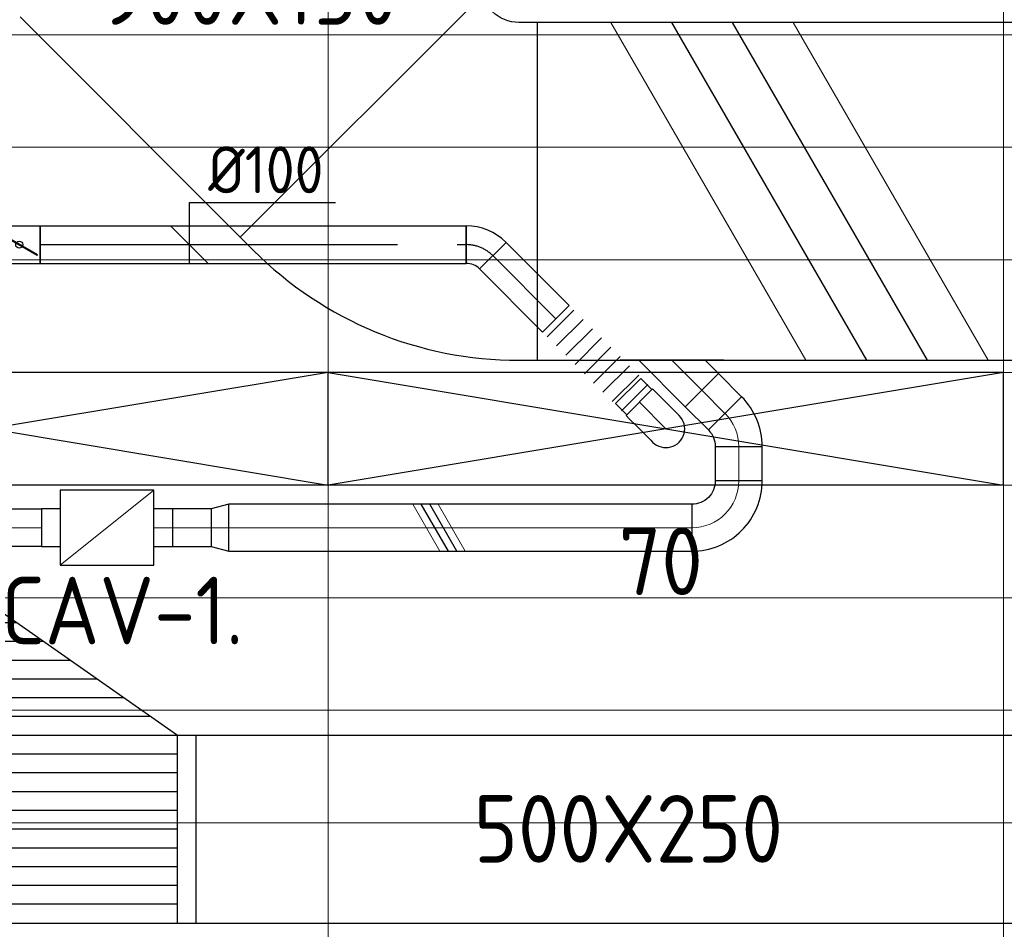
# Model space of a CAD drawing. Header units: millimetres. Extents: x -72412 to 16313, y -1015 to 52998.
# Tile 11 of 64: x -52946 to -50322, y 10646 to 13069. Entities that reach past the tile are written whole.
import ezdxf
from ezdxf.enums import TextEntityAlignment as Align

# ---------------------------------------------------------------- set-up
doc = ezdxf.new("R2010")
doc.units = ezdxf.units.MM
doc.header["$LTSCALE"] = 50
doc.linetypes.add('CENTER2', pattern=[28.575, 19.05, -3.175, 3.175, -3.175])
for name, color, linetype in [('4plfd', 254, 'Continuous'), ('WL570---_RETOUR', 100, 'Continuous'), ('WL570---_TOEVOER', 200, 'Continuous'), ('WL570---_TOEVOER_HL', 1, 'Continuous'), ('WL570---_TOEVOER_RST', 200, 'Continuous'), ('WL570---_TOEVOER_RST_HL', 1, 'Continuous'), ('WM570---_TOEVOER', 2, 'Continuous'), ('WM570---_TOEVOER_PR', 2, 'Continuous'), ('WM570---_TOEVOER_RST_PR', 1, 'Continuous')]:
    doc.layers.add(name, color=color, linetype=linetype)
doc.layers.add('WL570---_BESTAAND-HARTLIJN', color=161, linetype='Continuous', lineweight=0)
doc.layers.add('WL570---_BESTAAND-TOEVOER', color=180, linetype='Continuous', lineweight=0)
doc.styles.add('BURO-018', font='ISO96.shx', dxfattribs={"height": 90})
doc.styles.add('BURO-025', font='ISO96.shx', dxfattribs={"height": 125})
doc.styles.add('MAATVOERING', font='ISO')

# ---------------------------------------------------------------- blocks, each defined once
blk = doc.blocks.new('Groep-50')
at = {"color": 8, "linetype": 'Continuous', "lineweight": 13}
for p, q in [((-54854.9, 19149.1), (-54854.9, 7003.9)), ((-53054.9, 18999.1), (-53054.9, 6825.7)), ((-72188.2, 11499.1), (-23121.3, 11499.1)), ((-71473.3, 11199.1), (-23841, 11199.1)), ((-70711.8, 10899.1), (-24597.7, 10899.1)), ((-69854.9, 10599.1), (-25389.2, 10599.1)), ((-69080.3, 10299.1), (-26229.6, 10299.1)), ((-68159.5, 9999.1), (-27084.9, 9999.1)), ((-67238.6, 9699.1), (-28071.2, 9699.1)), ((-66254.9, 9399.1), (-28992, 9399.1))]:
    blk.add_line(p, q, dxfattribs=at)
at = {"color": 8, "linetype": 'Continuous', "lineweight": 13, "flags": 128}
blk.add_lwpolyline([(-22004.9, 19149), (-22004.9, 11828, -0.208473), (-73205.8, 11785.1), (-73304.9, 11828.1)], format="xyb", dxfattribs=at)
at = {"color": 8, "linetype": 'Continuous', "lineweight": 13}
blk.add_arc((-47654.8, 70538.1), 63940.9, 246.496301, 293.503386, dxfattribs=at)
blk = doc.blocks.new('Block plafond 5e verd')
at = {"layer": '4plfd'}
blk.add_blockref('Groep-50', (73304.9, -19149.1), dxfattribs=at)
blk = doc.blocks.new('KARH')
for p, q in [((1, 0.5), (0, 0.5)), ((0, -0.5), (1, -0.5))]:
    blk.add_line(p, q)
at = {"invisible_edges": 15}
blk.add_3dface([(0, 0.5), (0, -0.5), (1, -0.5), (1, 0.5)], dxfattribs=at)
blk = doc.blocks.new('VBO90015000050451-100')
blk.add_lwpolyline([(-450, -277.8), (450, -277.8), (450, -227.8, 0.198912), (157.1, 479.3), (121.8, 514.6), (-514.6, -121.8), (-479.3, -157.1, -0.198912), (-450, -227.8)], format="xyb", close=True)
blk = doc.blocks.new('KARO')
for p, q in [((1, 0.5), (0, 0.5)), ((0, -0.5), (1, -0.5))]:
    blk.add_line(p, q)
at = {"invisible_edges": 15}
blk.add_3dface([(0, 0.5), (0, -0.5), (1, -0.5), (1, 0.5)], dxfattribs=at)
at = {"layer": 'WL570---_BESTAAND-HARTLIJN'}
blk.add_line((0, 0), (1, 0), dxfattribs=at)
blk = doc.blocks.new('OSV1251000460G')
blk.add_lwpolyline([(0, -62.5), (46.7, -50), (46.7, 50), (0, 62.5)], close=True)
at = {"layer": 'WL570---_BESTAAND-HARTLIJN'}
blk.add_line((0, 0), (46.7, 0), dxfattribs=at)
blk = doc.blocks.new('*X154')
at = {"color": 0}
for p, q in [((50, 450), (550, 450)), ((50, 400), (550, 400)), ((50, 350), (550, 350)), ((50, 300), (550, 300)), ((50, 250), (550, 250)), ((50, 200), (550, 200)), ((50, 150), (550, 150)), ((50, 100), (550, 100)), ((50, 50), (550, 50)), ((50, 0), (550, 0)), ((121.4, -50), (550, -50)), ((192.9, -100), (550, -100)), ((264.3, -150), (550, -150)), ((335.7, -200), (550, -200)), ((407.1, -250), (550, -250)), ((478.6, -300), (550, -300))]:
    blk.add_line(p, q, dxfattribs=at)
blk = doc.blocks.new('VTR500250850150-3-0')
at = {"layer": 'WL570---_RETOUR'}
for p, q in [((50, 250), (0, 250)), ((0, 250), (0, -250)), ((600, 250), (550, 250)), ((600, -600), (600, 250)), ((0, -250), (50, -250)), ((550, -600), (600, -600))]:
    blk.add_line(p, q, dxfattribs=at)
blk.add_lwpolyline([(50, -250), (550, -600), (550, 250), (50, 250)], close=True, dxfattribs=at)
blk.add_blockref('*X154', (0, -250), dxfattribs=at)
blk = doc.blocks.new('VBX1001000010025000')
blk.add_lwpolyline([(50, -100), (300, -100), (300, 100), (50, 100)], close=True)
for points in [[(50, 50), (0, 50), (0, -50), (50, -50)], [(300, -50), (350, -50), (350, 50), (300, 50)]]:
    blk.add_lwpolyline(points)
at = {"layer": 'WL570---_BESTAAND-HARTLIJN'}
blk.add_line((300, 0), (350, 0), dxfattribs=at)
at = {"layer": 'WL570---_BESTAAND-TOEVOER'}
blk.add_line((50, -100), (300, 100), dxfattribs=at)
blk = doc.blocks.new('OBO12500045H')
blk.add_lwpolyline([(62.5, -51.8, 0.198912), (7.6, 80.8), (-80.8, -7.6, -0.198912), (-62.5, -51.8)], format="xyb", close=True)
at = {"invisible_edges": 15}
for points in [[(-77.1, -11.6), (18.6, 68.7), (7.6, 80.8), (-80.8, -7.6)], [(-73.8, -15.9), (28.6, 55.8), (18.6, 68.7), (-77.1, -11.6)], [(-70.9, -20.5), (37.4, 42), (28.6, 55.8), (-73.8, -15.9)], [(-68.4, -25.4), (44.9, 27.5), (37.4, 42), (-70.9, -20.5)], [(-66.3, -30.4), (51.2, 12.4), (44.9, 27.5), (-68.4, -25.4)], [(-64.6, -35.6), (56.1, -3.2), (51.2, 12.4), (-66.3, -30.4)], [(-63.4, -40.9), (59.7, -19.2), (56.1, -3.2), (-64.6, -35.6)], [(-62.7, -46.3), (61.8, -35.4), (59.7, -19.2), (-63.4, -40.9)], [(-62.5, -51.8), (62.5, -51.8), (61.8, -35.4), (-62.7, -46.3)]]:
    blk.add_3dface(points, dxfattribs=at)
at = {"layer": 'WL570---_BESTAAND-HARTLIJN'}
blk.add_arc((-125, -51.8), 125, 0, 45, dxfattribs=at)
blk = doc.blocks.new('OAF12500045L')
blk.add_line((-138.4, 0), (138.4, 0))
blk.add_lwpolyline([(-88.4, 0), (-123.7, 35.4), (-35.4, 123.7), (88.4, 0)])
at = {"layer": 'WL570---_BESTAAND-HARTLIJN'}
blk.add_line((-79.5, 79.5), (0, 0), dxfattribs=at)
blk = doc.blocks.new('OBO12500090H')
blk.add_lwpolyline([(62.5, -125, 0.414214), (-125, 62.5), (-125, -62.5, -0.414214), (-62.5, -125)], format="xyb", close=True)
at = {"invisible_edges": 15}
for points in [[(-114.1, -63.4), (-92.4, 59.7), (-125, 62.5), (-125, -62.5)], [(-103.6, -66.3), (-60.9, 51.2), (-92.4, 59.7), (-114.1, -63.4)], [(-93.8, -70.9), (-31.2, 37.4), (-60.9, 51.2), (-103.6, -66.3)], [(-84.8, -77.1), (-4.5, 18.6), (-31.2, 37.4), (-93.8, -70.9)], [(-77.1, -84.8), (18.6, -4.5), (-4.5, 18.6), (-84.8, -77.1)], [(-70.9, -93.8), (37.4, -31.2), (18.6, -4.5), (-77.1, -84.8)], [(-66.3, -103.6), (51.2, -60.9), (37.4, -31.2), (-70.9, -93.8)], [(-63.4, -114.1), (59.7, -92.4), (51.2, -60.9), (-66.3, -103.6)], [(-62.5, -125), (62.5, -125), (59.7, -92.4), (-63.4, -114.1)]]:
    blk.add_3dface(points, dxfattribs=at)
at = {"layer": 'WL570---_BESTAAND-HARTLIJN'}
blk.add_arc((-125, -125), 125, 0, 90, dxfattribs=at)
blk = doc.blocks.new('UISO')
for p, q in [((0, 0.18), (1, 0.7574)), ((0, 0), (1, 0.5774))]:
    blk.add_line(p, q)
at = {"layer": 'WL570---_BESTAAND-TOEVOER'}
for p, q in [((0, 0.36), (1, 0.9374)), ((0, -0.18), (1, 0.3974))]:
    blk.add_line(p, q, dxfattribs=at)
blk = doc.blocks.new('*U245')
at = {"color": 0, "ltscale": 10}
for p, q in [((900, 150, -2700), (-900, 150, -2700)), ((-900, -150, -2700), (-900, 150, -2700)), ((900, -150, -2700), (900, 150, -2700)), ((900, -150, -2700), (-900, -150, -2700))]:
    blk.add_line(p, q, dxfattribs=at)
at = {"layer": 'WL570---_TOEVOER_RST_HL', "linetype": 'CENTER2'}
blk.add_circle((0, 0, -2700), 0.075, dxfattribs=at)
at = {"layer": 'WL570---_TOEVOER_RST', "color": 1, "style": 'BURO-018'}
for tag in ['MC', 'Q']:
    blk.add_attdef(tag, text='', height=180, dxfattribs=at).set_placement((0, 0), align=Align.MIDDLE)
at = {"layer": 'WM570---_TOEVOER_RST_PR', "color": 1, "style": 'BURO-018'}
blk.add_attdef('POSNR', text='', height=180, dxfattribs=at).set_placement((0, 0), align=Align.MIDDLE)
blk = doc.blocks.new('*U719')
at = {"color": 0, "ltscale": 10}
for p, q in [((900, 150, -2700), (-900, 150, -2700)), ((-900, -150, -2700), (-900, 150, -2700)), ((900, -150, -2700), (900, 150, -2700)), ((900, -150, -2700), (-900, -150, -2700))]:
    blk.add_line(p, q, dxfattribs=at)
at = {"layer": 'WL570---_TOEVOER_HL', "linetype": 'CENTER2'}
blk.add_circle((0, 0, -2700), 0.075, dxfattribs=at)
at = {"layer": 'WL570---_TOEVOER', "color": 2, "style": 'BURO-025'}
for tag in ['MC', 'Q']:
    blk.add_attdef(tag, text='', height=125, dxfattribs=at).set_placement((0, 0), align=Align.MIDDLE)
at = {"layer": 'WM570---_TOEVOER_PR', "color": 2, "style": 'BURO-025'}
blk.add_attdef('POSNR', text='', height=125, dxfattribs=at).set_placement((0, 0), align=Align.MIDDLE)
blk = doc.blocks.new('*U730')
at = {"ltscale": 10}
for p, q in [((-55.8, 50, -2700), (55.8, 50, -2700)), ((-55.8, -50, -2700), (-55.8, 50, -2700)), ((-48.9, 27.1, -2700), (-47.9, 28.8, -2700)), ((47.9, -28.8, -2700), (-48.9, 27.1, -2700)), ((48.9, -27.1, -2700), (-47.9, 28.8, -2700)), ((55.8, 50, -2700), (55.8, -50, -2700)), ((-55.8, -50, -2700), (55.8, -50, -2700)), ((47.9, -28.8, -2700), (48.9, -27.1, -2700))]:
    blk.add_line(p, q, dxfattribs=at)
blk.add_circle((0, 0, -2700), 9.31, dxfattribs=at)
at = {"layer": 'WL570---_TOEVOER', "color": 2, "style": 'BURO-025'}
blk.add_attdef('I', text='', height=125, dxfattribs=at).set_placement((0, 0), align=Align.MIDDLE)
at = {"layer": 'WM570---_TOEVOER_PR', "color": 2, "style": 'BURO-025'}
blk.add_attdef('POSNR', text='', height=125, dxfattribs=at).set_placement((0, 0), align=Align.MIDDLE)
blk = doc.blocks.new('*U731')
at = {"color": 0, "ltscale": 10}
for p, q in [((0, 50, -2700), (1135.5, 50, -2700)), ((0, -50, -2700), (0, 50, -2700)), ((1135.5, 50, -2700), (1135.5, -50, -2700)), ((0, -50, -2700), (1135.5, -50, -2700))]:
    blk.add_line(p, q, dxfattribs=at)
at = {"layer": 'WL570---_TOEVOER_HL', "linetype": 'CENTER2'}
blk.add_line((0, 0, -2700), (1135.5, 0, -2700), dxfattribs=at)
at = {"layer": 'WM570---_TOEVOER_PR', "color": 2, "style": 'BURO-025'}
blk.add_attdef('POSNR', text='', height=125, dxfattribs=at).set_placement((0, 0), align=Align.MIDDLE)
blk = doc.blocks.new('*U732')
at = {"color": 0, "ltscale": 10}
for p, q in [((-100, 47.5, -2700), (-142.6, 47.5, -2700)), ((-142.6, -47.5, -2700), (-142.6, 47.5, -2700)), ((-100, 50, -2700), (-86.8, 50, -2700)), ((-100, -50, -2700), (-100, 50, -2700)), ((-100, -47.5, -2700), (-100, 47.5, -2700)), ((-86.8, 50, -2700), (-61.4, 50, -2700)), ((-61.4, 50, -2700), (-38.6, 50, -2700)), ((-38.6, 50, -2700), (-20, 50, -2700)), ((-20, 50, -2700), (-6.8, 50, -2700)), ((-6.8, 50, -2700), (0, 50, -2700)), ((-100, -47.5, -2700), (-142.6, -47.5, -2700)), ((-100, -50, -2700), (-86.8, -50, -2700)), ((-86.8, -50, -2700), (-61.4, -50, -2700)), ((-61.4, -50, -2700), (-38.6, -50, -2700)), ((-38.6, -50, -2700), (-20, -50, -2700)), ((-20, -50, -2700), (-6.8, -50, -2700)), ((-6.8, -50, -2700), (0, -50, -2700))]:
    blk.add_line(p, q, dxfattribs=at)
blk.add_arc((0, 0, -2700), 50, 270, 90, dxfattribs=at)
at = {"layer": 'WL570---_TOEVOER_HL', "linetype": 'CENTER2'}
blk.add_line((-100, 0, -2700), (0, 0, -2700), dxfattribs=at)
at = {"layer": 'WM570---_TOEVOER_PR', "color": 2, "style": 'BURO-025'}
blk.add_attdef('POSNR', text='', height=125, dxfattribs=at).set_placement((0, 0), align=Align.MIDDLE)
blk = doc.blocks.new('*U733')
at = {"color": 0, "ltscale": 10}
for p, q in [((-6.1, 64.6, -2700), (64.6, -6.1, -2700)), ((-41.4, -50, -2700), (-41.4, 50, -2700))]:
    blk.add_line(p, q, dxfattribs=at)
for radius in [49.9, 149.9]:
    blk.add_arc((-41.4, 99.9, -2700), radius, 270, 315, dxfattribs=at)
at = {"layer": 'WL570---_TOEVOER_HL', "linetype": 'CENTER2'}
blk.add_arc((-41.4, 99.9, -2700), 99.9, 270, 315, dxfattribs=at)
at = {"layer": 'WM570---_TOEVOER_PR', "color": 2, "style": 'BURO-025'}
blk.add_attdef('POSNR', text='', height=125, dxfattribs=at).set_placement((0, 0), align=Align.MIDDLE)
blk = doc.blocks.new('*U734')
at = {"color": 0, "ltscale": 10}
for p, q in [((0, 50, -2700), (237.9, 50, -2700)), ((0, -50, -2700), (0, 50, -2700)), ((237.9, 50, -2700), (237.9, -50, -2700)), ((0, -50, -2700), (237.9, -50, -2700))]:
    blk.add_line(p, q, dxfattribs=at)
at = {"layer": 'WL570---_TOEVOER_HL', "linetype": 'CENTER2'}
blk.add_line((0, 0, -2700), (237.9, 0, -2700), dxfattribs=at)
at = {"layer": 'WM570---_TOEVOER_PR', "color": 2, "style": 'BURO-025'}
blk.add_attdef('POSNR', text='', height=125, dxfattribs=at).set_placement((0, 0), align=Align.MIDDLE)
blk = doc.blocks.new('*U735')
at = {"color": 0, "ltscale": 10}
for p, q in [((0, 50, -2700), (0, -50, -2700)), ((17.5, 50, -2700), (17.5, -50, -2700)), ((52.4, 50, -2700), (52.4, -50, -2700)), ((87.4, 50, -2700), (87.4, -50, -2700)), ((122.3, 50, -2700), (122.3, -50, -2700)), ((157.2, 50, -2700), (157.2, -50, -2700)), ((192.2, 50, -2700), (192.2, -50, -2700)), ((227.1, 50, -2700), (227.1, -50, -2700)), ((262.1, 50, -2700), (262.1, -50, -2700)), ((297, 50, -2700), (297, -50, -2700)), ((314.5, 50, -2700), (314.5, -50, -2700))]:
    blk.add_line(p, q, dxfattribs=at)
at = {"layer": 'WM570---_TOEVOER_PR', "color": 2, "style": 'BURO-025'}
blk.add_attdef('POSNR', text='', height=125, dxfattribs=at).set_placement((0, 0), align=Align.MIDDLE)
blk = doc.blocks.new('*U736')
at = {"layer": 'WM570---_TOEVOER', "color": 0, "ltscale": 10}
for p, q in [((0, 112), (389.3, 112)), ((0, -50), (0, 112)), ((50, -50), (-50, 50))]:
    blk.add_line(p, q, dxfattribs=at)
at = {"layer": 'WM570---_TOEVOER', "color": 0, "style": 'BURO-025'}
blk.add_text('%%c100', height=125, dxfattribs=at).set_placement((50, 137))

msp = doc.modelspace()

# ---------------------------------------------------------------- linework, layer by layer
at = {"layer": 'WL570---_TOEVOER'}
for p, q in [((-53923.6, 12129.1), (-52123.6, 11829.1)), ((-52123.6, 12129.1), (-53923.6, 11829.1)), ((-52123.6, 12129.1), (-50323.6, 11829.1)), ((-50323.6, 12129.1), (-52123.6, 11829.1))]:
    msp.add_line(p, q, dxfattribs=at)

# ---------------------------------------------------------------- block references
at = {"layer": 'WL570---_RETOUR', "rotation": 180}
msp.add_blockref('VTR500250850150-3-0', (-52475.6, 10912.2), dxfattribs=at)
at = {"layer": 'WL570---_RETOUR', "xscale": 2822.877198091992, "yscale": 500, "zscale": 250, "rotation": 180}
msp.add_blockref('KARH', (-49652.7, 10912.2), dxfattribs=at)
at = {"layer": 'WL570---_TOEVOER'}
for name, p in [('Block plafond 5e verd', (-70573.6, 20679.1)), ('*U730', (-52947, 12469.7, 2700)), ('*U731', (-52891.2, 12469.7, 2700)), ('OBO12500045H', (-51029.5, 11983.6)), ('VBX1001000010025000', (-52887.9, 11715.5))]:
    msp.add_blockref(name, p, dxfattribs=at)
for name, p, xscale, yscale, zscale, rotation in [('KARH', (-52039.9, 12808), 829.6663006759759, 900, 150, 135), ('UISO', (-51208.7, 13061.5), 900, 900, 900, 270), ('KARO', (-51127.9, 12082), 87.3430929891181, 125, 125, 315), ('KARO', (-51029.5, 11931.8), 91.36918445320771, 125, 125, 270), ('UISO', (-51780.8, 11653), 125, 125, 125, 90)]:
    msp.add_blockref(name, p, dxfattribs=dict(at, xscale=xscale, yscale=yscale, zscale=zscale, rotation=rotation))
for name, p, rotation in [('VBO90015000050451-100', (-51843.4, 12611.5), 225), ('*U733', (-51714.2, 12469.7, 2700), 134.9999999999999), ('*U734', (-51516.7, 12272.2, 2700), 134.9999999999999), ('*U735', (-51516.7, 12272.2, 2700), 315), ('OAF12500045L', (-51207.4, 12161.5), 180), ('*U732', (-51223.6, 11979.1, 2700), 314.9999999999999), ('OBO12500090H', (-51029.5, 11715.5), 270), ('OSV1251000460G', (-52388.5, 11715.5), 180)]:
    msp.add_blockref(name, p, dxfattribs=dict(at, rotation=rotation))
for name, p, xscale, yscale, zscale in [('KARH', (-51565.6, 12611.5), 1300.80888950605, 900, 150), ('KARO', (-52887.2, 11715.5), -103.4122960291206, 100, 100), ('KARO', (-52538.6, 11715.5), 103.4122960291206, 100, 100), ('KARO', (-52388.5, 11715.5), 1234.034916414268, 125, 125)]:
    msp.add_blockref(name, p, dxfattribs=dict(at, xscale=xscale, yscale=yscale, zscale=zscale))
ref = msp.add_blockref('*U719', (-53023.6, 11979.1, 2700), dxfattribs=at)
ref.add_attrib('Q', '70', dxfattribs={"color": 2, "height": 125, "style": 'BURO-025'}).set_placement((-53037.1, 11697.6), align=Align.MIDDLE)
ref = msp.add_blockref('*U245', (-51223.6, 11979.1, 2700), dxfattribs=at)
ref.add_attrib('Q', '70', dxfattribs={"layer": 'WL570---_TOEVOER_RST', "color": 2, "height": 180, "style": 'BURO-018'}).set_placement((-51237.1, 11626.2), align=Align.MIDDLE)
at = {"layer": 'WM570---_TOEVOER'}
msp.add_blockref('*U736', (-52493.4, 12469.7, 2700), dxfattribs=at)

# ---------------------------------------------------------------- texts
at = {"layer": 'WM570---_TOEVOER', "style": 'MAATVOERING'}
for s, p in [('900X150', (-52731.9, 13055.5)), ('CAV-1.', (-52994.8, 11404.9)), ('500X250', (-51735.6, 10823.3))]:
    msp.add_text(s, height=180, dxfattribs=at).set_placement(p)

doc.saveas('drawing.dxf')
